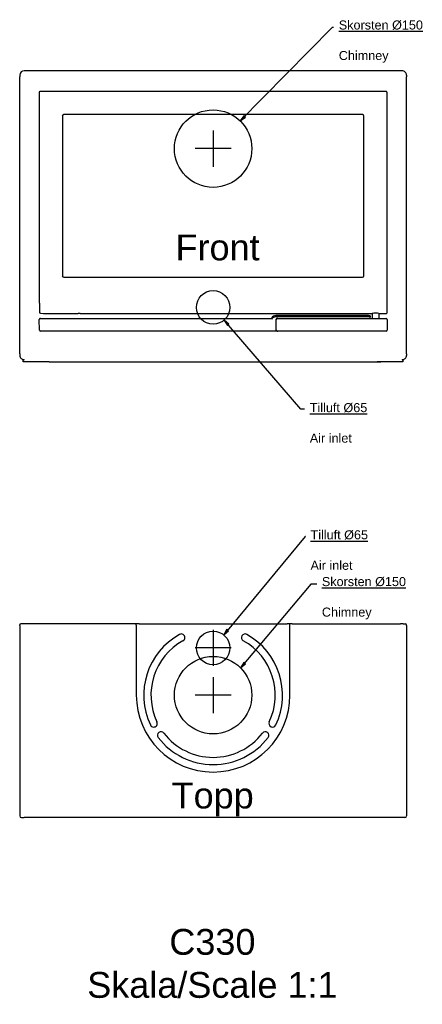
# Model space of a CAD drawing. Header units: millimetres. Extents: x -181 to 600, y -490 to 1417.
import ezdxf
from ezdxf.lldxf.tags import DXFTag

# ---------------------------------------------------------------- set-up
doc = ezdxf.new("R2010")
doc.units = ezdxf.units.MM
for name, color, linetype in [('Default', 7, 'Continuous'), ('dimension', 7, 'Continuous'), ('DV1_Default', 7, 'Continuous'), ('DV1_dimension', 7, 'Continuous'), ('DV2_dimension', 7, 'Continuous')]:
    doc.layers.add(name, color=color, linetype=linetype)
tags = doc.linetypes.add('CENTER2', pattern=[28.575, 19.05, -3.175, 3.175, -3.175]).pattern_tags.tags
tags[10:11] = [DXFTag(74, 4), DXFTag(75, 0), DXFTag(340, '0'), DXFTag(46, 0.0), DXFTag(50, 0.0), DXFTag(44, 0.0), DXFTag(45, 0.0)]
tags[8:9] = [DXFTag(74, 4), DXFTag(75, 0), DXFTag(340, '0'), DXFTag(46, 0.0), DXFTag(50, 0.0), DXFTag(44, 0.0), DXFTag(45, 0.0)]
tags[6:7] = [DXFTag(74, 4), DXFTag(75, 0), DXFTag(340, '0'), DXFTag(46, 0.0), DXFTag(50, 0.0), DXFTag(44, 0.0), DXFTag(45, 0.0)]
tags[4:5] = [DXFTag(74, 4), DXFTag(75, 0), DXFTag(340, '0'), DXFTag(46, 0.0), DXFTag(50, 0.0), DXFTag(44, 0.0), DXFTag(45, 0.0)]

# ---------------------------------------------------------------- blocks, each defined once
blk = doc.blocks.new('Block2')
at = {"layer": 'dimension', "linetype": 'Continuous'}
for points in [[(59.6, 63.7), (52.5, 53.6), (62.5, 60.9)], [(30.7, -339.9), (21.1, -332), (27.6, -342.6)], [(26.7, -930.9), (20.5, -941.6), (29.9, -933.5)], [(59.6, -995), (53.3, -1005.7), (62.8, -997.6)]]:
    blk.add_hatch(color=7, dxfattribs=at).paths.add_polyline_path(points)
at = {"layer": 'dimension', "color": 7, "linetype": 'Continuous'}
for p, q in [((230.5, 234.7), (52.5, 53.6)), ((233.6, 234.7), (230.5, 234.7)), ((59.6, 63.7), (52.5, 53.6)), ((59.6, 63.7), (52.5, 53.6)), ((52.5, 53.6), (62.5, 60.9)), ((52.5, 53.6), (62.5, 60.9)), ((62.5, 60.9), (59.6, 63.7)), ((62.5, 60.9), (59.6, 63.7)), ((170.3, -504.6), (21.1, -332)), ((30.7, -339.9), (21.1, -332)), ((21.1, -332), (27.6, -342.6)), ((30.7, -339.9), (21.1, -332)), ((21.1, -332), (27.6, -342.6)), ((27.6, -342.6), (30.7, -339.9)), ((27.6, -342.6), (30.7, -339.9)), ((177.4, -504.6), (170.3, -504.6)), ((178.4, -751), (20.5, -941.6)), ((178.8, -751), (178.4, -751)), ((189.2, -843.2), (53.3, -1005.7)), ((200.8, -843.2), (189.2, -843.2)), ((26.7, -930.9), (20.5, -941.6)), ((26.7, -930.9), (20.5, -941.6)), ((20.5, -941.6), (29.9, -933.5)), ((20.5, -941.6), (29.9, -933.5)), ((29.9, -933.5), (26.7, -930.9)), ((29.9, -933.5), (26.7, -930.9)), ((59.6, -995), (53.3, -1005.7)), ((59.6, -995), (53.3, -1005.7)), ((53.3, -1005.7), (62.8, -997.6)), ((53.3, -1005.7), (62.8, -997.6)), ((62.8, -997.6), (59.6, -995)), ((62.8, -997.6), (59.6, -995))]:
    blk.add_line(p, q, dxfattribs=at)
at = {"layer": 'dimension', "char_height": 17.5, "attachment_point": 1, "line_spacing_factor": 0.3}
for s, insert, width in [('{\\fArial|b0||i0||c0|p34;\\C7;\\L\\H17.5;\\W1.;\\pxsm2.025;Skorsten Ø150\\P}{\\fArial|b0||i0||c0|p34;\\C7;\\H17.5;\\W1.;\\pxsm2.025;Chimney}', (243.6, 248.2), 163.967), ('{\\fArial|b0||i0||c0|p34;\\C7;\\L\\H17.5;\\W1.;\\pxsm2.025;Tilluft Ø65\\P}{\\fArial|b0||i0||c0|p34;\\C7;\\H17.5;\\W1.;\\pxsm2.025;Air inlet}', (187.4, -492.8), 111.848), ('{\\fArial|b0||i0||c0|p34;\\C7;\\L\\H17.5;\\W1.;\\pxsm2.025;Tilluft Ø65\\P}{\\fArial|b0||i0||c0|p34;\\C7;\\H17.5;\\W1.;\\pxsm2.025;Air inlet}', (188.8, -739.1), 111.848), ('{\\fArial|b0||i0||c0|p34;\\C7;\\L\\H17.5;\\W1.;\\pxsm2.025;Skorsten Ø150\\P}{\\fArial|b0||i0||c0|p34;\\C7;\\H17.5;\\W1.;\\pxsm2.025;Chimney}', (210.8, -829.7), 163.967)]:
    blk.add_mtext(s, dxfattribs=dict(at, insert=insert, width=width))
at = {"layer": 'dimension', "char_height": 50}
for s, insert, width, attachment_point in [('{\\fArial|b0||i0||c0|p34;\\C7;\\H50.;\\W1.;Front}', (-72.9, -166.3), 179.348, 1), ('{\\fArial|b0||i0||c0|p34;\\C7;\\H50.;\\W1.;Topp}', (-80.5, -1227.8), 176.957, 1), ('{\\fArial|b0||i0||c0|p34;\\C7;\\H50.;\\W1.;C330\\P}{\\fArial|b0||i0||c0|p34;\\C7;\\H50.;\\W1.;Skala/Scale 1:1}', (-1.4, -1578.2), 759.672, 5)]:
    blk.add_mtext(s, dxfattribs=dict(at, insert=insert, width=width, attachment_point=attachment_point))
blk = doc.blocks.new('Block3')
at = {"layer": 'Default', "color": 7, "linetype": 'Continuous'}
blk.add_circle((0, -307.5), 32.5, dxfattribs=at)
at = {"layer": 'dimension', "color": 7, "linetype": 'CENTER2'}
for p, q in [((0, 35), (0, -35)), ((35, 0), (-35, 0))]:
    blk.add_line(p, q, dxfattribs=at)
at = {"layer": 'DV1_Default', "color": 7, "linetype": 'Continuous'}
for centre, radius, start, end in [((-366.2, 142.2), 8.78, 90, 180), ((366.2, 142.2), 8.76, 0, 90.1525), ((-366.7, -400.3), 8.27, 180, 273.3439), ((366.7, -400.3), 8.27, 266.6561, 0)]:
    blk.add_arc(centre, radius, start, end, dxfattribs=at)
at = {"layer": 'DV1_dimension', "color": 7, "linetype": 'Continuous'}
for p, q in [((-375, 142.2), (-375, 139)), ((-375, -397.1), (-375, 139)), ((-366.2, 151), (-363, 151)), ((-363, 151), (363, 151)), ((363, 151), (366.2, 151)), ((375, 142.2), (375, 139)), ((375, -397.1), (375, 139)), ((-337.3, 108.5), (-337.3, 96.7)), ((-337.3, 96.7), (-337.3, 74.3)), ((327.2, 110.8), (-327.3, 110.8)), ((337.2, 94.5), (337.2, 108.5)), ((337.2, -281.6), (337.2, 94.5)), ((-337.3, 74.3), (-337.3, -281.6)), ((-292.3, 62.9), (-292.3, -246.2)), ((289.3, 65.8), (-289.4, 65.8)), ((292.3, -246.2), (292.3, 62.9)), ((-289.4, -249.2), (289.3, -249.2)), ((-337.3, -281.6), (-337.3, -299.2)), ((337.2, -317.8), (337.2, -281.6)), ((-337.3, -299.2), (-337.3, -299.2)), ((-337.3, -299.2), (-336.8, -299.2)), ((-336.8, -299.2), (-336.8, -316.7)), ((-334.9, -318.8), (-328.9, -319)), ((-328.9, -319), (-261.7, -319)), ((-257.5, -319.1), (308.5, -319.1)), ((301.5, -323.2), (121.6, -323.2)), ((301.5, -323.2), (303.5, -323.2)), ((308, -319.1), (308, -328.7)), ((321.4, -319.1), (334.9, -319.1)), ((322, -328.7), (322, -319.1)), ((336.8, -318.6), (337, -318.5)), ((-337, -341.2), (-336.7, -341.2)), ((-336.5, -351.6), (-336.9, -331.1)), ((-334.9, -329), (114.2, -329)), ((114.2, -329), (114.3, -329)), ((303.7, -325.5), (122, -325.5)), ((122.5, -351.7), (122.5, -330.7)), ((124.5, -328.7), (308, -328.7)), ((304.5, -325.5), (303.7, -325.5)), ((304.5, -324.2), (304.5, -325.5)), ((304.5, -328.7), (304.5, -325.5)), ((322, -328.7), (335.5, -328.7)), ((335.5, -328.7), (335.5, -328.7)), ((337.5, -330.7), (337.5, -351.7)), ((337.5, -330.7), (337.5, -330.7)), ((112.5, -353.5), (-334.5, -353.5)), ((113.4, -353.5), (112.5, -353.5)), ((122.4, -353.5), (113.4, -353.5)), ((123.6, -353.5), (122.4, -353.5)), ((163.5, -353.7), (124.5, -353.7)), ((308, -353.7), (163.5, -353.7)), ((308, -353.7), (308, -353.7)), ((308, -353.7), (308, -353.8)), ((322, -353.7), (321.9, -353.7)), ((335.5, -353.7), (322, -353.7)), ((335.5, -353.7), (335.5, -353.7)), ((337.5, -351.7), (337.5, -351.7)), ((-375, -397.1), (-375, -400.3)), ((375, -397.1), (375, -400.3)), ((-368, -409), (-366.2, -409)), ((-368, -413), (-368, -409)), ((-318, -413), (-368, -413)), ((-366.2, -409), (-366.2, -408.5)), ((-318, -413), (318, -413)), ((-260.6, -413.1), (-249.8, -413.1)), ((314.4, -413.1), (325.2, -413.1)), ((368, -413), (318, -413)), ((366.2, -408.5), (366.2, -409)), ((366.2, -409), (368, -409)), ((368, -409), (368, -413))]:
    blk.add_line(p, q, dxfattribs=at)
blk.add_circle((0, 0), 75, dxfattribs=at)
for centre, radius, start, end in [((121.6, -332.7), 9.5, 90, 150.3476), ((303.5, -324.2), 1, 0, 90), ((335.8, -317.7), 1.4, 277.7246, 353.4172), ((336.3, -317.8), 0.956, 330.9604, 1.2647), ((-334.9, -331), 2, 90, 181), ((112.2, -328), 1, 270, 333.409), ((121.7, -332.8), 9.56, 150.3573, 153.3993), ((114.3, -330), 0.982, 355.4233, 45.909), ((122.8, -332.5), 7, 90, 90.5004), ((335.5, -330.7), 2, 0.0347, 89.9652), ((-334.5, -351.5), 2, 181, 270), ((335.5, -351.7), 2, 270.0347, 359.9653)]:
    blk.add_arc(centre, radius, start, end, dxfattribs=at)
for centre, major_axis, ratio, start_param, end_param in [((-327.3, 110.3), (-10, 0), 0.052408, 4.712389, 5.692958), ((327.2, 110.3), (10, 0), 0.052408, 0.590228, 1.570796), ((-289.3, 62.8), (2.16, -2.16), 0.980815, 2.36588, 3.917306), ((289.2, 62.8), (-2.16, -2.16), 0.980815, 2.36588, 3.917306), ((-289.3, -246.1), (2.16, 2.16), 0.980815, 2.36588, 3.917306), ((289.2, -246.1), (-2.16, 2.16), 0.980815, 2.36588, 3.917306), ((-334.9, -316.8), (-0.79, 1.87), 0.974015, 1.163405, 2.726917), ((-261.7, -320.1), (-8, 0), 0.140541, 4.156406, 4.712389), ((315, -320), (-9, 0), 0.140541, 3.916221, 5.508557), ((335.4, -318.5), (2.07, 0.16), 0.277453, 4.438437, 4.952979), ((336.2, -317.8), (-0.747, 0.665), 0.996911, 3.141593, 3.870912), ((114.3, -330), (0, 1), 0.999657, 5.50762, 6.283185), ((122, -332.5), (7, 0), 0.999559, 1.570796, 2.553676), ((124.5, -330.7), (1.42, -1.42), 0.998793, 2.356803, 3.926382), ((315, -328.7), (7, 0), 0.034615, 3.141593, 6.283185), ((124.5, -351.7), (1.42, 1.42), 0.998793, 2.356803, 3.926382), ((315, -353.7), (-7, 0), 0.034615, 3.141593, 6.283185)]:
    blk.add_ellipse(centre, major_axis=major_axis, ratio=ratio, start_param=start_param, end_param=end_param, dxfattribs=at)
for points, knots in [([(-335.6, 110.6), (-335.9, 110.6), (-336.2, 110.5), (-336.5, 110.2), (-336.6, 110.1), (-336.8, 110), (-336.9, 109.8), (-337.1, 109.5), (-337.2, 109.3), (-337.3, 108.9), (-337.3, 108.8), (-337.3, 108.5), (-337.3, 108.4), (-337.3, 108.3)], [0, 0, 0, 0, 0.25, 0.25, 0.375, 0.375, 0.5, 0.5, 0.75, 0.75, 0.875, 0.875, 1, 1, 1, 1]), ([(337.2, 108.3), (337.2, 108.4), (337.2, 108.5), (337.2, 108.8), (337.2, 108.9), (337.1, 109.3), (337, 109.5), (336.8, 109.8), (336.7, 110), (336.6, 110.1), (336.5, 110.2), (336.1, 110.5), (335.9, 110.6), (335.5, 110.6)], [0, 0, 0, 0, 0.125, 0.125, 0.25, 0.25, 0.5, 0.5, 0.625, 0.625, 0.75, 0.75, 1, 1, 1, 1]), ([(337.2, -282.3), (337.2, -282.3), (337.2, -282.2), (337.2, -282), (337.2, -281.8), (337.2, -281.6)], [0, 0, 0, 0, 0.240598, 0.240598, 1, 1, 1, 1])]:
    blk.add_open_spline(points, degree=3, knots=knots, dxfattribs=at)
for p in [(122.5, -330.7), (124.5, -328.7), (122.5, -351.7), (124.5, -353.7)]:
    blk.add_point(p, dxfattribs=at)
blk = doc.blocks.new('Block4')
at = {"layer": 'dimension', "color": 7, "linetype": 'CENTER2'}
for p, q in [((0, 126.5), (0, 56.5)), ((35, 91.5), (-35, 91.5)), ((0, 35), (0, -35)), ((35, 0), (-35, 0))]:
    blk.add_line(p, q, dxfattribs=at)
at = {"layer": 'DV2_dimension', "color": 7, "linetype": 'Continuous'}
for p, q in [((-375, 134.6), (-375, 136)), ((-375, 134.6), (-375, -233.5)), ((-370.2, 138), (-373, 138)), ((-368.1, 138), (-370.2, 138)), ((-366.6, 138), (-368.1, 138)), ((-363.3, 138), (-366.6, 138)), ((-363.1, 138), (-363.3, 138)), ((-153.5, 138), (-363.1, 138)), ((-153.4, 138), (-153.5, 138)), ((-152.9, 138), (-153.4, 138)), ((-146, 138), (-152.9, 138)), ((-148.9, 135.4), (-148.9, 138)), ((-148.9, 135.4), (-148.9, 135.4)), ((-148.9, 135.4), (-148.9, 0)), ((-144.2, 138), (-146, 138)), ((-143.5, 138), (-144.2, 138)), ((-143.5, 138), (143.5, 138)), ((144.2, 138), (143.5, 138)), ((146, 138), (144.2, 138)), ((152.9, 138), (146, 138)), ((148.9, 135.4), (148.9, 138)), ((148.9, 135.4), (148.9, 135.4)), ((148.9, 0), (148.9, 135.4)), ((153.4, 138), (152.9, 138)), ((153.5, 138), (153.4, 138)), ((153.5, 138), (363.1, 138)), ((363.1, 138), (363.3, 138)), ((366.6, 138), (363.3, 138)), ((368.1, 138), (366.6, 138)), ((368.1, 138), (370.2, 138)), ((370.2, 138), (373, 138)), ((375, 134.6), (375, 136)), ((375, 134.6), (375, -233.5)), ((148.9, 0), (148.9, 0)), ((-375, -233.5), (-375, -233.6)), ((-371.6, -237), (-369.5, -237)), ((-369.5, -237), (-366.2, -237)), ((-366.2, -237), (-366.2, -237)), ((366.2, -237), (-366.2, -237)), ((366.2, -237), (366.2, -237)), ((369.5, -237), (366.2, -237)), ((371.6, -237), (369.5, -237)), ((375, -233.5), (375, -233.6))]:
    blk.add_line(p, q, dxfattribs=at)
for centre, radius in [((0, 91.5), 32.5), ((0, 0), 75)]:
    blk.add_circle(centre, radius, dxfattribs=at)
for centre, radius, start, end in [((-373, 136), 2, 90, 180), ((373, 136), 2, 0, 90), ((0, 0), 134.5, 119.013, 205.4026), ((-61.8, 111.5), 7, 299.013, 119.013), ((61.8, 111.5), 7, 60.987, 240.987), ((0, 0), 134.5, 334.5974, 60.987), ((0, 0), 120.5, 119.013, 205.4026), ((0, 0), 120.5, 334.5974, 60.987), ((0, 0), 148.9, 180, 0), ((-115.2, -54.7), 7, 205.4026, 25.4026), ((115.2, -54.7), 7, 154.5974, 334.5974), ((-101, -77.8), 7, 37.5903, 217.5903), ((0, 0), 120.5, 217.5903, 322.4097), ((101, -77.8), 7, 322.4097, 142.4097), ((0, 0), 134.5, 217.5903, 322.4097), ((-371.6, -233.6), 3.4, 180, 270), ((371.6, -233.6), 3.4, 270, 0)]:
    blk.add_arc(centre, radius, start, end, dxfattribs=at)

msp = doc.modelspace()

# ---------------------------------------------------------------- block references
at = {"layer": 'Default', "color": 7}
for name, p in [('Block2', (194.1, 1166.8)), ('Block3', (194.1, 1166.8)), ('Block4', (194.1, 108.4))]:
    msp.add_blockref(name, p, dxfattribs=at)

doc.saveas('drawing.dxf')
